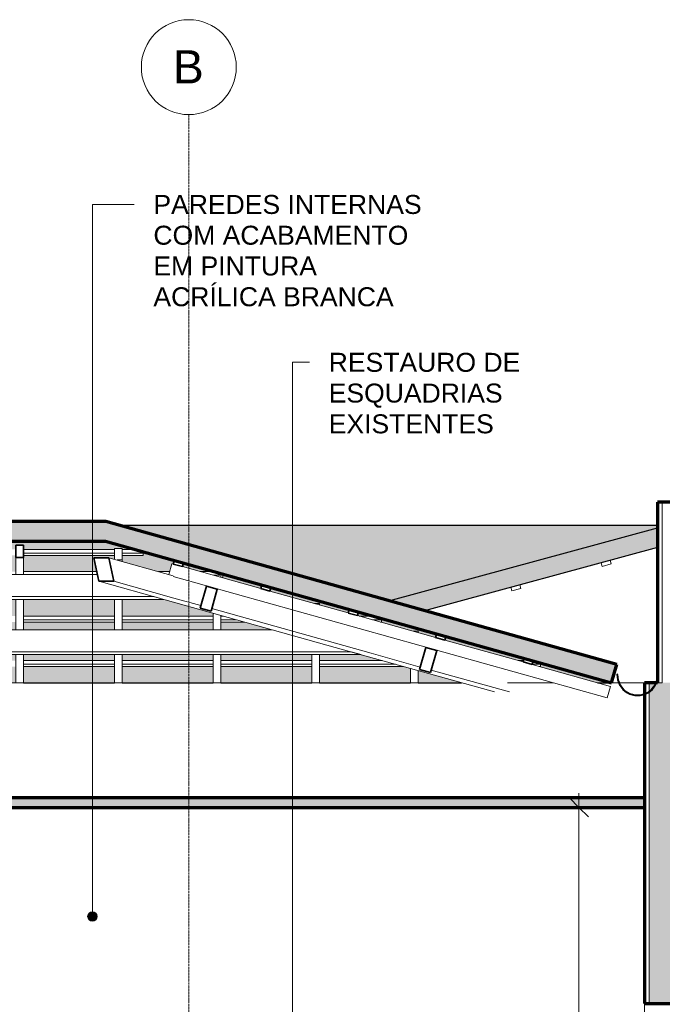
# Model space of a CAD drawing. Header units: millimetres. Extents: x -21497 to 35032, y -1993 to 8822.
# Tile 23 of 25: x 21203 to 24587, y 3635 to 8822. Entities that reach past the tile are written whole.
import ezdxf

# ---------------------------------------------------------------- set-up
doc = ezdxf.new("R2010")
doc.units = ezdxf.units.MM
doc.linetypes.add('_Traço - ponto', pattern=[16, 12, -2, 0, -2])
for name, color, linetype, lineweight in [('A-ANNO-DIMS', 211, 'Continuous', 9), ('A-ANNO-DIMS-50', 211, 'Continuous', 9), ('A-CLNG', 13, 'Continuous', 25), ('A-CLNG-PATT', 13, 'Continuous', 25), ('A-GLAZ-CWMG', 51, 'Continuous', 18), ('A-ROOF', 132, 'Continuous', 25), ('A-ROOF-MCUT', 132, 'Continuous', 70), ('A-ROOF-PATT', 132, 'Continuous', 25), ('A-WALL', 113, 'Continuous', 18), ('A-WALL-PATT', 111, 'Continuous', 70), ('G-ANNO-TEXT', 231, 'Continuous', 9), ('S-GRID', 1, 'Continuous', 9), ('S-GRID-IDEN', 1, 'Continuous', 9)]:
    doc.layers.add(name, color=color, linetype=linetype, lineweight=lineweight)
doc.styles.add('Arial_2', font='arial.ttf', dxfattribs={"height": 175})
doc.styles.add('Arial_3', font='arial.ttf', dxfattribs={"height": 100})
doc.dimstyles.new('Diagonal_-_2_0mm_Arial', dxfattribs={"dimscale": 304.8, "dimtxt": 102.02594, "dimasz": 0.328084, "dimexe": 0.246063, "dimexo": 0.0625, "dimgap": 0.024606, "dimtad": 1, "dimlfac": 0.001, "dimrnd": 0.01, "dimzin": 0, "dimdsep": 46, "dimtxsty": 'Arial_3', "dimblk1": 'OBLIQUE', "dimblk2": 'OBLIQUE', "dimsah": 1, "dimcen": 0.09, "dimdle": 0.246063, "dimadec": 0, "dimazin": 0, "dimtfac": 1, "dimtdec": 4, "dimtix": 1, "dimtmove": 0, "dimatfit": 3, "dimfxl": 0.492126, "dimfxlon": 1, "dimtvp": 1, "dimtolj": 1, "dimtzin": 0, "dimarcsym": 2})

# ---------------------------------------------------------------- blocks, each defined once
blk = doc.blocks.new('Rectangular Mullion - 6x12 cm-3933644-CORTE F - MANTER _ CONSTRUIR')
at = {"layer": 'A-GLAZ-CWMG', "lineweight": 35}
for p, q in [((-5816.2, 5838), (-5848.6, 5722.5)), ((-5758.4, 5821.9), (-5816.2, 5838)), ((-5790.8, 5706.3), (-5758.4, 5821.9)), ((-5848.6, 5722.5), (-5790.8, 5706.3))]:
    blk.add_line(p, q, dxfattribs=at)
blk = doc.blocks.new('Rectangular Mullion - 6x12 cm-3933961-CORTE F - MANTER _ CONSTRUIR')
at = {"layer": 'A-GLAZ-CWMG'}
for p, q in [((-9448.5, 5607.9), (-5468.8, 5607.9)), ((-5053, 5491.5), (-9448.5, 5491.5)), ((-9448.5, 5477), (-5001.1, 5477)), ((-5001.1, 5477), (-5053, 5491.5))]:
    blk.add_line(p, q, dxfattribs=at)
blk = doc.blocks.new('Rectangular Mullion - 2x5 cm-4253629-CORTE F - MANTER _ CONSTRUIR')
at = {"layer": 'A-GLAZ-CWMG', "lineweight": 35}
for p, q in [((-4142.6, 5457.7), (-4148, 5438.5)), ((-4094.5, 5444.2), (-4142.6, 5457.7)), ((-4148, 5438.5), (-4099.9, 5425)), ((-4099.9, 5425), (-4094.5, 5444.2))]:
    blk.add_line(p, q, dxfattribs=at)
blk = doc.blocks.new('Rectangular Mullion - 2x5 cm-4253630-CORTE F - MANTER _ CONSTRUIR')
at = {"layer": 'A-GLAZ-CWMG'}
for p, q in [((-6779.1, 5445.9), (-6299.6, 5445.9)), ((-6299.6, 5426.5), (-6779.1, 5426.5)), ((-6779.1, 5414.3), (-6299.6, 5414.3)), ((-6259.6, 5445.9), (-5780.1, 5445.9)), ((-5780.1, 5426.5), (-6259.6, 5426.5)), ((-6259.6, 5414.3), (-5780.1, 5414.3)), ((-5740.1, 5445.9), (-5260.6, 5445.9)), ((-5260.6, 5426.5), (-5740.1, 5426.5)), ((-5740.1, 5414.3), (-5260.6, 5414.3)), ((-5220.6, 5445.9), (-4890, 5445.9)), ((-4820.7, 5426.5), (-5220.6, 5426.5)), ((-5220.6, 5414.3), (-4777.4, 5414.3)), ((-4174.4, 5445.9), (-4146, 5445.9)), ((-4057, 5426.5), (-4099.5, 5426.5)), ((-4061.8, 5414.3), (-4057, 5414.3)), ((-4057, 5433.7), (-4057, 5426.5)), ((-4057, 5426.5), (-4057, 5414.3))]:
    blk.add_line(p, q, dxfattribs=at)
blk = doc.blocks.new('Rectangular Mullion - 2x5 cm-4253661-CORTE F - MANTER _ CONSTRUIR')
at = {"layer": 'A-GLAZ-CWMG', "lineweight": 35}
for p, q in [((-4603.2, 5586.7), (-4608.6, 5567.4)), ((-4608.6, 5567.4), (-4560.4, 5553.9)), ((-4555, 5573.2), (-4603.2, 5586.7)), ((-4560.4, 5553.9), (-4555, 5573.2))]:
    blk.add_line(p, q, dxfattribs=at)
blk = doc.blocks.new('Rectangular Mullion - 2x5 cm-4253662-CORTE F - MANTER _ CONSTRUIR')
at = {"layer": 'A-GLAZ-CWMG', "lineweight": 35}
for p, q in [((-5063.7, 5715.6), (-5069.1, 5696.3)), ((-5015.5, 5702.1), (-5063.7, 5715.6)), ((-5069.1, 5696.3), (-5020.9, 5682.9)), ((-5020.9, 5682.9), (-5015.5, 5702.1))]:
    blk.add_line(p, q, dxfattribs=at)
blk = doc.blocks.new('Rectangular Mullion - 2x5 cm-4253663-CORTE F - MANTER _ CONSTRUIR')
at = {"layer": 'A-GLAZ-CWMG', "lineweight": 35}
for p, q in [((-5524.2, 5844.6), (-5529.6, 5825.3)), ((-5529.6, 5825.3), (-5481.5, 5811.8)), ((-5476.1, 5831.1), (-5524.2, 5844.6)), ((-5481.5, 5811.8), (-5476.1, 5831.1))]:
    blk.add_line(p, q, dxfattribs=at)
blk = doc.blocks.new('Rectangular Mullion - 2x5 cm-3922725-CORTE F - MANTER _ CONSTRUIR')
at = {"layer": 'A-GLAZ-CWMG', "lineweight": 35}
for p, q in [((-5984.7, 5973.5), (-5990.1, 5954.2)), ((-5936.6, 5960), (-5984.7, 5973.5)), ((-5990.1, 5954.2), (-5942, 5940.8)), ((-5942, 5940.8), (-5936.6, 5960))]:
    blk.add_line(p, q, dxfattribs=at)
blk = doc.blocks.new('Rectangular Mullion - 2x5 cm-4253668-CORTE F - MANTER _ CONSTRUIR')
at = {"layer": 'A-GLAZ-CWMG'}
for p, q in [((-6779.1, 5680.1), (-6299.6, 5680.1)), ((-6299.6, 5660.7), (-6779.1, 5660.7)), ((-6259.6, 5680.1), (-5780.1, 5680.1)), ((-5780.1, 5660.7), (-6259.6, 5660.7)), ((-5740.1, 5680.1), (-5726.4, 5680.1)), ((-5657.1, 5660.7), (-5740.1, 5660.7)), ((-5010.9, 5680.1), (-4936.8, 5680.1)), ((-4893.5, 5660.7), (-4941.6, 5660.7)), ((-4893.5, 5667.9), (-4893.5, 5660.7)), ((-4893.5, 5660.7), (-4893.5, 5648.5)), ((-6779.1, 5648.5), (-6299.6, 5648.5)), ((-6259.6, 5648.5), (-5780.1, 5648.5)), ((-5740.1, 5648.5), (-5613.8, 5648.5)), ((-4898.3, 5648.5), (-4893.5, 5648.5))]:
    blk.add_line(p, q, dxfattribs=at)
blk = doc.blocks.new('Rectangular Mullion - 2x5 cm-4253670-CORTE F - MANTER _ CONSTRUIR')
at = {"layer": 'A-GLAZ-CWMG'}
for p, q in [((-6779.1, 5914.3), (-6393.3, 5914.3)), ((-6067.7, 5914.3), (-6008.9, 5914.3)), ((-5847.3, 5914.3), (-5773.2, 5914.3)), ((-5729.9, 5894.9), (-5778, 5894.9)), ((-5734.7, 5882.7), (-5729.9, 5882.7)), ((-5729.9, 5902.1), (-5729.9, 5894.9)), ((-5729.9, 5894.9), (-5729.9, 5882.7))]:
    blk.add_line(p, q, dxfattribs=at)
blk = doc.blocks.new('Rectangular Mullion - 2x5 cm-4253671-CORTE F - MANTER _ CONSTRUIR')
at = {"layer": 'A-GLAZ-CWMG'}
for p, q in [((-6779.1, 6031.4), (-6299.6, 6031.4)), ((-6259.6, 6031.4), (-6191.4, 6031.4)), ((-6148.1, 6019.2), (-6148.1, 6012)), ((-6299.6, 6012), (-6779.1, 6012)), ((-6779.1, 5999.8), (-6299.6, 5999.8)), ((-6148.1, 6012), (-6259.6, 6012)), ((-6259.6, 5999.8), (-6148.1, 5999.8)), ((-6148.1, 6012), (-6148.1, 5999.8))]:
    blk.add_line(p, q, dxfattribs=at)
blk = doc.blocks.new('Rectangular Mullion - 2x5 cm-3922827-CORTE F - MANTER _ CONSTRUIR')
at = {"layer": 'A-GLAZ-CWMG'}
for p, q in [((-4164.5, 5845.2), (-4212.7, 5832.1)), ((-4212.7, 5832.1), (-4207.5, 5812.8)), ((-4207.5, 5812.8), (-4159.2, 5825.9)), ((-4159.2, 5825.9), (-4164.5, 5845.2))]:
    blk.add_line(p, q, dxfattribs=at)
blk = doc.blocks.new('Rectangular Mullion - 2x5 cm-4253696-CORTE F - MANTER _ CONSTRUIR')
at = {"layer": 'A-GLAZ-CWMG'}
for p, q in [((-3689, 5974.3), (-3737.2, 5961.2)), ((-3683.7, 5955), (-3689, 5974.3)), ((-3737.2, 5961.2), (-3732, 5941.9)), ((-3732, 5941.9), (-3683.7, 5955))]:
    blk.add_line(p, q, dxfattribs=at)
blk = doc.blocks.new('Rectangular Mullion - 6x12 cm-3933962-CORTE F - MANTER _ CONSTRUIR')
at = {"layer": 'A-GLAZ-CWMG'}
for p, q in [((-14592.2, 5899), (-6390.1, 5899)), ((-6092.5, 5782.6), (-9448.5, 5782.6)), ((-9448.5, 5768), (-6040.5, 5768)), ((-6040.5, 5768), (-6092.5, 5782.6))]:
    blk.add_line(p, q, dxfattribs=at)
blk = doc.blocks.new('Rectangular Mullion - 6x12 cm 2-3932870-CORTE F - MANTER _ CONSTRUIR')
at = {"layer": 'A-GLAZ-CWMG'}
for p, q in [((-6032.5, 5765.8), (-4993, 5474.7)), ((-5844.9, 5735.5), (-5987.1, 5775.3)), ((-4947.7, 5484.2), (-5787.2, 5719.3))]:
    blk.add_line(p, q, dxfattribs=at)
blk = doc.blocks.new('Rectangular Mullion - 6x12 cm 2-V15-CORTE F - MANTER _ CONSTRUIR')
at = {"layer": 'A-GLAZ-CWMG', "lineweight": 35}
for p, q in [((-6329.3, 5987.5), (-6408.7, 5987.5)), ((-6408.7, 5987.5), (-6382.7, 5863.8)), ((-6303.4, 5863.8), (-6329.3, 5987.5)), ((-6382.7, 5863.8), (-6303.4, 5863.8))]:
    blk.add_line(p, q, dxfattribs=at)
at = {"layer": 'A-GLAZ-CWMG'}
for p, q in [((-6329.3, 5987.5), (-5991.2, 5892.9)), ((-6382.7, 5863.8), (-6032.5, 5765.8)), ((-5987.1, 5775.3), (-6303.4, 5863.8))]:
    blk.add_line(p, q, dxfattribs=at)
blk = doc.blocks.new('Rectangular Mullion - 4x6_3-3931047-CORTE F - MANTER _ CONSTRUIR')
at = {"layer": 'A-GLAZ-CWMG'}
for p, q in [((-6013.2, 5899), (-5997.2, 5956.2)), ((-5997.2, 5956.2), (-5990.1, 5954.3)), ((-5942, 5940.8), (-5529.6, 5825.3)), ((-3704.5, 5248.9), (-5990.4, 5888.9)), ((-5481.5, 5811.8), (-5069.1, 5696.4)), ((-5020.9, 5682.9), (-4608.6, 5567.4)), ((-4560.4, 5553.9), (-4148, 5438.5)), ((-4099.9, 5425), (-3687.5, 5309.5)), ((-3687.5, 5309.5), (-3704.5, 5248.9))]:
    blk.add_line(p, q, dxfattribs=at)
blk = doc.blocks.new('Rectangular Mullion - 4x6_3-3925275-CORTE F - MANTER _ CONSTRUIR')
at = {"layer": 'A-GLAZ-CWMG'}
for p, q in [((-4721.1, 5600.3), (-4726, 5600.3)), ((-4701.1, 5600.3), (-4721.1, 5600.3)), ((-4701.1, 5593.3), (-4701.1, 5600.3)), ((-4741.1, 5328.7), (-4741.1, 5404.2)), ((-4701.1, 5328.7), (-4701.1, 5393))]:
    blk.add_line(p, q, dxfattribs=at)
blk = doc.blocks.new('Rectangular Mullion - 4x6_3-3931048-CORTE F - MANTER _ CONSTRUIR')
at = {"layer": 'A-GLAZ-CWMG'}
for p, q in [((-5240.6, 5745.8), (-5245.5, 5745.8)), ((-5220.6, 5745.8), (-5240.6, 5745.8)), ((-5220.6, 5738.8), (-5220.6, 5745.8)), ((-5260.6, 5328.7), (-5260.6, 5477)), ((-5220.6, 5328.7), (-5220.6, 5477))]:
    blk.add_line(p, q, dxfattribs=at)
blk = doc.blocks.new('Rectangular Mullion - 4x6_3-3931049-CORTE F - MANTER _ CONSTRUIR')
at = {"layer": 'A-GLAZ-CWMG'}
for p, q in [((-5740.1, 5884.2), (-5740.1, 5891.2)), ((-5780.1, 5607.9), (-5780.1, 5695.1)), ((-5740.1, 5607.9), (-5740.1, 5683.9)), ((-5780.1, 5328.7), (-5780.1, 5477)), ((-5740.1, 5328.7), (-5740.1, 5477))]:
    blk.add_line(p, q, dxfattribs=at)
blk = doc.blocks.new('Rectangular Mullion - 4x6_3-3931050-CORTE F - MANTER _ CONSTRUIR')
at = {"layer": 'A-GLAZ-CWMG'}
for p, q in [((-6279.6, 6036.7), (-6299.6, 6036.7)), ((-6299.6, 6036.7), (-6299.6, 5979.2)), ((-6259.6, 6036.7), (-6279.6, 6036.7)), ((-6259.6, 5975.6), (-6259.6, 6036.7)), ((-6286.6, 5975.6), (-6259.6, 5975.6)), ((-6259.6, 5968), (-6259.6, 5975.6)), ((-6299.6, 5607.9), (-6299.6, 5767.5)), ((-6259.6, 5607.9), (-6259.6, 5767.5)), ((-6299.6, 5328.7), (-6299.6, 5477)), ((-6259.6, 5328.7), (-6259.6, 5477))]:
    blk.add_line(p, q, dxfattribs=at)
blk = doc.blocks.new('Rectangular Mullion - 4x6_3-3931051-CORTE F - MANTER _ CONSTRUIR')
at = {"layer": 'A-GLAZ-CWMG', "lineweight": 35}
for p, q in [((-6799.1, 6054.5), (-6819.1, 6054.5)), ((-6819.1, 6054.5), (-6819.1, 5989.6)), ((-6779.1, 6054.5), (-6799.1, 6054.5)), ((-6779.1, 5989.6), (-6779.1, 6054.5)), ((-6819.1, 5989.6), (-6779.1, 5989.6))]:
    blk.add_line(p, q, dxfattribs=at)
at = {"layer": 'A-GLAZ-CWMG'}
for p, q in [((-6819.1, 5899), (-6819.1, 5989.6)), ((-6779.1, 5899), (-6779.1, 5989.6)), ((-6819.1, 5607.9), (-6819.1, 5767.5)), ((-6779.1, 5607.9), (-6779.1, 5767.5)), ((-6819.1, 5328.7), (-6819.1, 5477)), ((-6779.1, 5328.7), (-6779.1, 5477))]:
    blk.add_line(p, q, dxfattribs=at)
blk = doc.blocks.new('Rectangular Mullion - 6x12 cm-3933675-CORTE F - MANTER _ CONSTRUIR')
at = {"layer": 'A-GLAZ-CWMG', "lineweight": 35}
for p, q in [((-4660.7, 5514.5), (-4693, 5398.9)), ((-4602.9, 5498.3), (-4660.7, 5514.5)), ((-4635.2, 5382.8), (-4602.9, 5498.3)), ((-4693, 5398.9), (-4635.2, 5382.8))]:
    blk.add_line(p, q, dxfattribs=at)
blk = doc.blocks.new('Rectangular Mullion - 6x12 cm 2-3933977-CORTE F - MANTER _ CONSTRUIR')
at = {"layer": 'A-GLAZ-CWMG'}
for p, q in [((-4993, 5474.7), (-4299.1, 5280.4)), ((-4689.4, 5411.9), (-4947.7, 5484.2)), ((-4219.7, 5280.4), (-4631.6, 5395.7))]:
    blk.add_line(p, q, dxfattribs=at)
blk = doc.blocks.new('Grid - Head Grid-11506-CORTE F - MANTER _ CONSTRUIR')
at = {"layer": 'S-GRID-IDEN'}
blk.add_circle((-673.5, 8571.9), 250, dxfattribs=at)
blk = doc.blocks.new('DIMBLOCK4-CORTE F - MANTER _ CONSTRUIR')
at = {"layer": 'A-ANNO-DIMS-50', "lineweight": 18}
for p, q in [((24148.2, 4671.9), (24098.2, 4721.9)), ((24148.2, 4671.9), (24198.2, 4621.9)), ((24148.2, 1030), (24098.2, 1080)), ((24148.2, 1030), (24198.2, 980))]:
    blk.add_line(p, q, dxfattribs=at)
at = {"layer": 'A-ANNO-DIMS-50'}
for p, q in [((24148.2, 4746.9), (24148.2, 955)), ((24298.2, 4671.9), (24073.2, 4671.9)), ((24148.2, 4671.9), (24298.2, 4671.9)), ((24298.2, 1030), (24073.2, 1030)), ((24148.2, 1030), (24298.2, 1030))]:
    blk.add_line(p, q, dxfattribs=at)
at = {"layer": 'A-ANNO-DIMS-50', "color": 0, "insert": (24006.1, 2715.3), "char_height": 100, "width": 325.653, "attachment_point": 1, "rotation": 90, "line_spacing_factor": 0.941778, "style": 'Arial_3'}
blk.add_mtext('3,64', dxfattribs=at)
blk = doc.blocks.new('_Oblique')
at = {"color": 0, "linetype": 'ByBlock', "lineweight": -2}
blk.add_line((-0.5, -0.5), (0.5, 0.5), dxfattribs=at)

msp = doc.modelspace()

# ---------------------------------------------------------------- hatches: boundary and pattern name
at = {"layer": 'A-CLNG-PATT', "lineweight": 18}
msp.add_hatch(color=171, dxfattribs=at).paths.add_polyline_path([(18583.874, 4671.934), (24493.874, 4671.934), (24493.874, 4721.934), (18583.874, 4721.934), (18583.874, 4687.267)], flags=0)
at = {"layer": 'A-ROOF'}
h = msp.add_hatch(color=151, dxfattribs=at)
h.paths.add_polyline_path([(23146.846, 5761.166), (24562.345, 6145.611), (24562.345, 6157.751), (21730.47, 6157.751), (23146.725, 5761.2)], flags=0)
h.paths.add_polyline_path([(12941.3, 6178.221), (12941.3, 6178.366), (12891.04, 6189.125)], flags=0)
h = msp.add_hatch(color=151, dxfattribs=at)
h.paths.add_polyline_path([(27542.561, 5329.986), (27568.748, 5426.496), (24832.345, 6168.985), (24832.345, 6065.369), (27152.273, 5435.885)], flags=0)
h.paths.add_polyline_path([(23334.735, 5708.557), (24562.345, 6041.848), (24562.345, 6145.468), (23146.846, 5761.166), (23234.823, 5736.532)], flags=0)
at = {"layer": 'A-ROOF-PATT', "lineweight": 18}
msp.add_hatch(color=171, dxfattribs=at).paths.add_polyline_path([(9396.725, 5328.7), (12891.04, 6086.799), (12944.763, 6075.143), (21654.619, 6075.143), (24320.256, 5328.765), (24347.219, 5425.061), (21657.364, 6178.221), (12941.3, 6178.221), (12891.04, 6189.125), (9369.9, 5425.206), (9390.837, 5328.7)], flags=0)
at = {"layer": 'A-ROOF-PATT'}
h = msp.add_hatch(color=151, dxfattribs=at)
h.paths.add_polyline_path([(23475.686, 5328.765), (23530.593, 5328.765), (23301.266, 5392.976), (23301.266, 5328.765), (23399.483, 5328.765)], flags=0)
h.paths.add_polyline_path([(20703.793, 5328.765), (21183.288, 5328.765), (21183.288, 5414.337), (20703.793, 5414.337)], flags=0)
h.paths.add_polyline_path([(23009.342, 5328.765), (23261.266, 5328.765), (23261.266, 5404.176), (23224.978, 5414.337), (22781.772, 5414.337), (22781.772, 5328.765)], flags=0)
h.paths.add_polyline_path([(22741.772, 5328.765), (22741.772, 5414.337), (22262.277, 5414.337), (22262.277, 5328.765), (22740.368, 5328.765)], flags=0)
h.paths.add_polyline_path([(21223.288, 5328.765), (21702.782, 5328.765), (21702.782, 5414.337), (21223.288, 5414.337)], flags=0)
h.paths.add_polyline_path([(20663.793, 5328.765), (20663.793, 5414.337), (20184.299, 5414.337), (20184.299, 5328.765), (20534.416, 5328.765)], flags=0)
h.paths.add_polyline_path([(24320.256, 5328.765), (23945.345, 5433.74), (23945.345, 5414.337), (23940.536, 5414.337), (24246.151, 5328.765), (24320.25, 5328.765)], flags=0)
h.paths.add_polyline_path([(22005.051, 5328.765), (22222.277, 5328.765), (22222.277, 5414.337), (21742.782, 5414.337), (21742.782, 5328.765), (21821.222, 5328.765)], flags=0)
h.paths.add_polyline_path([(20144.299, 5328.765), (20144.299, 5414.337), (19664.804, 5414.337), (19664.804, 5328.765), (19799.098, 5328.765)], flags=0)
h.paths.add_polyline_path([(17960.805, 5328.765), (18066.32, 5328.765), (18066.32, 5414.337), (17586.826, 5414.337), (17586.826, 5328.765), (17593.146, 5328.765)], flags=0)
h.paths.add_polyline_path([(18106.32, 5328.765), (18483.874, 5328.765), (18483.874, 5414.337), (18106.32, 5414.337)], flags=0)
h.paths.add_polyline_path([(16507.836, 5328.765), (16507.836, 5414.337), (16028.342, 5414.337), (16028.342, 5406.154), (16385.055, 5328.765), (16490.17, 5328.765)], flags=0)
h.paths.add_polyline_path([(16582.084, 5328.765), (17027.331, 5328.765), (17027.331, 5414.337), (16547.836, 5414.337), (16547.836, 5328.765)], flags=0)
h.paths.add_polyline_path([(18553.874, 5328.765), (18585.815, 5328.765), (18585.815, 5414.337), (18553.874, 5414.337)], flags=0)
h.paths.add_polyline_path([(19624.804, 5328.765), (19624.804, 5414.337), (19145.309, 5414.337), (19145.309, 5328.765), (19431.44, 5328.765)], flags=0)
h.paths.add_polyline_path([(18696.122, 5328.765), (19105.309, 5328.765), (19105.309, 5414.337), (18625.815, 5414.337), (18625.815, 5328.765)], flags=0)
h.paths.add_polyline_path([(17067.331, 5328.765), (17546.826, 5328.765), (17546.826, 5414.337), (17067.331, 5414.337), (17067.331, 5362.394)], flags=0)
h.paths.add_polyline_path([(15901.192, 5433.74), (15901.192, 5445.867), (15988.342, 5445.867), (15988.342, 5476.967), (15856.62, 5476.967), (15856.62, 5443.41)], flags=0)
h.paths.add_polyline_path([(23054.694, 5445.867), (23112.373, 5445.867), (23001.3, 5476.967), (22781.772, 5476.967), (22781.772, 5445.867), (23009.342, 5445.867)], flags=0)
h.paths.add_polyline_path([(22740.368, 5445.867), (22741.772, 5445.867), (22741.772, 5476.967), (22262.277, 5476.967), (22262.277, 5445.867), (22450.156, 5445.867)], flags=0)
h.paths.add_polyline_path([(16122.511, 5445.867), (16507.836, 5445.867), (16507.836, 5476.967), (16028.342, 5476.967), (16028.342, 5445.867)], flags=0)
h.paths.add_polyline_path([(19063.781, 5445.867), (19105.309, 5445.867), (19105.309, 5476.967), (18625.815, 5476.967), (18625.815, 5445.867), (18696.122, 5445.867)], flags=0)
h.paths.add_polyline_path([(21821.222, 5445.867), (22222.277, 5445.867), (22222.277, 5476.967), (21742.782, 5476.967), (21742.782, 5445.867)], flags=0)
h.paths.add_polyline_path([(21702.782, 5445.867), (21702.782, 5476.967), (21223.288, 5476.967), (21223.288, 5445.867), (21637.392, 5445.867)], flags=0)
h.paths.add_polyline_path([(18328.463, 5445.867), (18483.874, 5445.867), (18483.874, 5476.967), (18106.32, 5476.967), (18106.32, 5445.867)], flags=0)
h.paths.add_polyline_path([(19145.309, 5445.867), (19624.804, 5445.867), (19624.804, 5476.967), (19145.309, 5476.967)], flags=0)
h.paths.add_polyline_path([(16547.836, 5445.867), (17027.331, 5445.867), (17027.331, 5476.967), (16547.836, 5476.967)], flags=0)
h.paths.add_polyline_path([(21183.288, 5445.867), (21183.288, 5476.967), (20703.793, 5476.967), (20703.793, 5445.867), (20902.075, 5445.867)], flags=0)
h.paths.add_polyline_path([(20663.793, 5445.867), (20663.793, 5476.967), (20184.299, 5476.967), (20184.299, 5445.867), (20534.416, 5445.867)], flags=0)
h.paths.add_polyline_path([(23827.93, 5445.867), (23856.412, 5445.867), (23859.729, 5457.712), (23447.351, 5573.178), (23442.029, 5553.919), (23690.872, 5484.243)], flags=0)
h.paths.add_polyline_path([(18066.32, 5445.867), (18066.32, 5476.967), (17586.826, 5476.967), (17586.826, 5445.867), (17960.805, 5445.867)], flags=0)
h.paths.add_polyline_path([(20144.299, 5445.867), (20144.299, 5476.967), (19664.804, 5476.967), (19664.804, 5445.867), (19799.098, 5445.867)], flags=0)
h.paths.add_polyline_path([(17067.331, 5445.867), (17546.826, 5445.867), (17546.826, 5476.967), (17067.331, 5476.967)], flags=0)
h.paths.add_polyline_path([(18553.874, 5445.867), (18585.815, 5445.867), (18585.815, 5476.967), (18553.874, 5476.967)], flags=0)
h.paths.add_polyline_path([(15786.62, 5458.596), (15786.62, 5476.967), (15701.945, 5476.967), (15785.831, 5458.768)], flags=0)
h.paths.add_polyline_path([(23393.815, 5567.419), (23399.203, 5586.66), (23108.904, 5667.943), (23108.904, 5648.541), (23104.095, 5648.541), (23276.386, 5600.299), (23301.266, 5600.299), (23301.266, 5593.333), (23393.81, 5567.42)], flags=0)
h.paths.add_polyline_path([(19624.804, 5607.936), (19624.804, 5648.541), (19145.309, 5648.541), (19145.309, 5607.936), (19431.44, 5607.936)], flags=0)
h.paths.add_polyline_path([(19664.804, 5607.936), (20144.299, 5607.936), (20144.299, 5648.541), (19664.804, 5648.541)], flags=0)
h.paths.add_polyline_path([(16547.836, 5607.936), (17027.331, 5607.936), (17027.331, 5648.541), (16547.836, 5648.541)], flags=0)
h.paths.add_polyline_path([(22015.255, 5607.936), (22222.277, 5607.936), (22222.277, 5648.541), (21742.782, 5648.541), (21742.782, 5607.936), (22005.051, 5607.936)], flags=0)
h.paths.add_polyline_path([(16507.836, 5607.936), (16507.836, 5648.541), (16028.342, 5648.541), (16028.342, 5607.936), (16490.17, 5607.936)], flags=0)
h.paths.add_polyline_path([(21183.288, 5607.936), (21183.288, 5648.541), (20703.793, 5648.541), (20703.793, 5607.936), (20902.075, 5607.936)], flags=0)
h.paths.add_polyline_path([(17960.805, 5607.936), (18066.32, 5607.936), (18066.32, 5648.541), (17586.826, 5648.541), (17586.826, 5607.936), (17593.146, 5607.936)], flags=0)
h.paths.add_polyline_path([(15988.342, 5607.936), (15988.342, 5648.541), (15856.62, 5648.541), (15856.62, 5607.936)], flags=0)
h.paths.add_polyline_path([(22262.277, 5607.936), (22533.553, 5607.936), (22388.537, 5648.541), (22262.277, 5648.541)], flags=0)
h.paths.add_polyline_path([(15786.62, 5607.936), (15786.62, 5648.541), (15508.847, 5648.541), (15508.847, 5607.936), (15754.852, 5607.936)], flags=0)
h.paths.add_polyline_path([(20534.416, 5607.936), (20663.793, 5607.936), (20663.793, 5648.541), (20184.299, 5648.541), (20184.299, 5607.936)], flags=0)
h.paths.add_polyline_path([(21223.288, 5607.936), (21702.782, 5607.936), (21702.782, 5648.541), (21223.288, 5648.541)], flags=0)
h.paths.add_polyline_path([(17225.487, 5607.936), (17546.826, 5607.936), (17546.826, 5648.541), (17067.331, 5648.541), (17067.331, 5607.936)], flags=0)
h.paths.add_polyline_path([(15098.266, 5607.936), (15468.847, 5607.936), (15468.847, 5648.541), (14989.353, 5648.541), (14989.353, 5631.565)], flags=0)
h.paths.add_polyline_path([(18625.815, 5607.936), (19105.309, 5607.936), (19105.309, 5648.541), (18625.815, 5648.541)], flags=0)
h.paths.add_polyline_path([(18106.32, 5607.936), (18483.874, 5607.936), (18483.874, 5648.541), (18106.32, 5648.541)], flags=0)
h.paths.add_polyline_path([(18585.815, 5607.936), (18585.815, 5648.541), (18553.874, 5648.541), (18553.874, 5607.936)], flags=0)
h.paths.add_polyline_path([(14949.353, 5640.243), (14949.353, 5648.541), (14911.108, 5648.541)], flags=0)
h.paths.add_polyline_path([(14821.674, 5667.943), (14821.674, 5680.07), (14949.353, 5680.07), (14949.353, 5768.01), (14469.858, 5767.47), (14469.858, 5744.271), (14751.71, 5683.122)], flags=0)
h.paths.add_polyline_path([(20902.075, 5680.07), (21183.288, 5680.07), (21183.288, 5768.01), (20703.793, 5767.47), (20703.793, 5680.07)], flags=0)
h.paths.add_polyline_path([(21269.733, 5680.07), (21702.782, 5680.07), (21702.782, 5768.01), (21223.288, 5767.47), (21223.288, 5680.07)], flags=0)
h.paths.add_polyline_path([(20663.793, 5680.07), (20663.793, 5768.01), (20184.299, 5767.47), (20184.299, 5680.07), (20534.416, 5680.07)], flags=0)
h.paths.add_polyline_path([(17960.805, 5680.07), (18066.32, 5680.07), (18066.32, 5768.01), (17586.826, 5767.47), (17586.826, 5680.07), (17593.146, 5680.07)], flags=0)
h.paths.add_polyline_path([(21742.782, 5680.07), (22222.277, 5680.07), (22222.277, 5695.093), (21961.862, 5768.01), (21742.782, 5767.47), (21742.782, 5765.758)], flags=0)
h.paths.add_polyline_path([(18106.32, 5680.07), (18483.874, 5680.07), (18483.874, 5768.01), (18106.32, 5767.47)], flags=0)
h.paths.add_polyline_path([(23054.694, 5680.07), (23065.594, 5680.07), (22986.824, 5702.126), (22981.503, 5682.866), (22991.489, 5680.07)], flags=0)
h.paths.add_polyline_path([(20144.299, 5680.07), (20144.299, 5768.01), (19664.804, 5767.47), (19664.804, 5680.07), (19799.098, 5680.07)], flags=0)
h.paths.add_polyline_path([(19063.781, 5680.07), (19105.309, 5680.07), (19105.309, 5768.01), (18625.815, 5767.47), (18625.815, 5680.07), (18696.122, 5680.07)], flags=0)
h.paths.add_polyline_path([(16122.511, 5680.07), (16507.836, 5680.07), (16507.836, 5768.01), (16028.342, 5767.47), (16028.342, 5680.07)], flags=0)
h.paths.add_polyline_path([(22275.931, 5680.07), (22262.277, 5683.893), (22262.277, 5680.07)], flags=0)
h.paths.add_polyline_path([(17546.826, 5680.07), (17546.826, 5768.01), (17067.331, 5767.47), (17067.331, 5680.07), (17225.487, 5680.07)], flags=0)
h.paths.add_polyline_path([(19624.804, 5680.07), (19624.804, 5768.01), (19145.309, 5767.47), (19145.309, 5680.07), (19431.44, 5680.07)], flags=0)
h.paths.add_polyline_path([(16547.836, 5680.07), (17027.331, 5680.07), (17027.331, 5768.01), (16547.836, 5767.47)], flags=0)
h.paths.add_polyline_path([(15988.342, 5680.07), (15988.342, 5768.01), (15856.62, 5767.47), (15856.62, 5680.07)], flags=0)
h.paths.add_polyline_path([(18585.815, 5680.07), (18585.815, 5768.01), (18553.874, 5767.47), (18553.874, 5680.07)], flags=0)
h.paths.add_polyline_path([(15786.62, 5680.07), (15786.62, 5768.01), (15508.847, 5767.47), (15508.847, 5680.07), (15754.852, 5680.07)], flags=0)
h.paths.add_polyline_path([(14989.353, 5680.07), (15468.847, 5680.07), (15468.847, 5768.01), (14989.353, 5767.47), (14989.353, 5713.191)], flags=0)
h.paths.add_polyline_path([(22933.289, 5696.366), (22938.676, 5715.607), (22526.298, 5831.073), (22520.976, 5811.814), (22756.892, 5745.757), (22781.772, 5745.757), (22781.772, 5738.791), (22933.283, 5696.368)], flags=0)
h.paths.add_polyline_path([(14429.858, 5752.949), (14429.858, 5768.01), (14362.927, 5767.47)], flags=0)
h.paths.add_polyline_path([(22472.762, 5825.314), (22478.15, 5844.555), (22272.462, 5902.147), (22272.462, 5882.744), (22267.653, 5882.744), (22472.757, 5825.315)], flags=0)
h.paths.add_polyline_path([(13742.156, 5902.147), (13742.156, 5914.274), (13910.363, 5914.274), (13910.363, 5999.846), (13430.869, 5999.846), (13430.869, 5969.682), (13472.883, 5960.566)], flags=0)
h.paths.add_polyline_path([(18043.119, 5914.274), (18066.32, 5914.274), (18066.32, 5999.846), (17586.826, 5999.846), (17586.826, 5914.274)], flags=0)
h.paths.add_polyline_path([(18106.32, 5914.274), (18585.815, 5914.274), (18585.815, 5999.846), (18106.32, 5999.846), (18106.32, 5989.609)], flags=0)
h.paths.add_polyline_path([(18625.815, 5914.274), (19105.309, 5914.274), (19105.309, 5999.846), (18625.815, 5999.846), (18625.815, 5989.609)], flags=0)
h.paths.add_polyline_path([(14429.858, 5914.274), (14429.858, 5999.846), (13950.363, 5999.846), (13950.363, 5914.274), (14212.206, 5914.274)], flags=0)
h.paths.add_polyline_path([(14469.858, 5914.274), (14949.353, 5914.274), (14949.353, 5999.846), (14469.858, 5999.846), (14469.858, 5989.609)], flags=0)
h.paths.add_polyline_path([(20184.299, 5914.274), (20663.793, 5914.274), (20663.793, 5999.846), (20184.299, 5999.846), (20184.299, 5989.609)], flags=0)
h.paths.add_polyline_path([(14989.353, 5914.274), (15468.847, 5914.274), (15468.847, 5999.846), (14989.353, 5999.846), (14989.353, 5989.609)], flags=0)
h.paths.add_polyline_path([(17027.331, 5914.274), (17027.331, 5999.846), (16547.836, 5999.846), (16547.836, 5914.274), (17004.129, 5914.274)], flags=0)
h.paths.add_polyline_path([(20144.299, 5914.274), (20144.299, 5999.846), (19664.804, 5999.846), (19664.804, 5914.274), (20121.097, 5914.274)], flags=0)
h.paths.add_polyline_path([(15508.847, 5914.274), (15988.342, 5914.274), (15988.342, 5999.846), (15508.847, 5999.846), (15508.847, 5989.609)], flags=0)
h.paths.add_polyline_path([(19624.804, 5914.274), (19624.804, 5999.846), (19145.309, 5999.846), (19145.309, 5914.274), (19601.602, 5914.274)], flags=0)
h.paths.add_polyline_path([(16028.342, 5914.274), (16507.836, 5914.274), (16507.836, 5999.846), (16028.342, 5999.846), (16028.342, 5989.609)], flags=0)
h.paths.add_polyline_path([(17546.826, 5914.274), (17546.826, 5999.846), (17067.331, 5999.846), (17067.331, 5914.274), (17523.624, 5914.274)], flags=0)
h.paths.add_polyline_path([(22155.048, 5914.274), (22229.152, 5914.274), (22065.771, 5960.021), (22060.45, 5940.761), (22065.771, 5939.271)], flags=0)
h.paths.add_polyline_path([(20703.793, 5914.274), (21183.288, 5914.274), (21183.288, 5999.846), (20703.793, 5999.846), (20703.793, 5989.609)], flags=0)
h.paths.add_polyline_path([(21993.466, 5914.274), (22005.213, 5956.227), (22012.236, 5954.261), (22017.623, 5973.502), (21854.242, 6019.249), (21854.242, 5999.846), (21742.782, 5999.846), (21742.782, 5967.995), (21934.645, 5914.274), (21988.226, 5914.274)], flags=0)
h.paths.add_polyline_path([(21223.288, 5914.274), (21609.036, 5914.274), (21593.647, 5987.527), (21673.026, 5987.527), (21702.782, 5979.195), (21702.782, 5999.846), (21223.288, 5999.846), (21223.288, 5989.609)], flags=0)
h.paths.add_polyline_path([(13390.869, 5978.36), (13390.869, 5999.846), (13291.831, 5999.846), (13339.019, 5989.609)], flags=0)
h.paths.add_polyline_path([(13202.398, 6019.249), (13202.398, 6031.376), (13390.869, 6031.376), (13390.869, 6054.547), (13430.869, 6054.547), (13430.869, 6031.376), (13910.363, 6031.376), (13910.363, 6054.547), (13950.363, 6054.547), (13950.363, 6031.376), (14429.858, 6031.376), (14429.858, 6054.547), (14469.858, 6054.547), (14469.858, 6031.376), (14949.353, 6031.376), (14949.353, 6054.547), (14989.353, 6054.547), (14989.353, 6031.376), (15468.847, 6031.376), (15468.847, 6054.547), (15508.847, 6054.547), (15508.847, 6031.376), (15988.342, 6031.376), (15988.342, 6054.547), (16028.342, 6054.547), (16028.342, 6031.376), (16507.836, 6031.376), (16507.836, 6054.547), (16547.836, 6054.547), (16547.836, 6031.376), (17027.331, 6031.376), (17027.331, 6054.547), (17067.331, 6054.547), (17067.331, 6031.376), (17546.826, 6031.376), (17546.826, 6054.547), (17586.826, 6054.547), (17586.826, 6031.376), (18066.32, 6031.376), (18066.32, 6054.547), (18106.32, 6054.547), (18106.32, 6031.376), (18585.815, 6031.376), (18585.815, 6054.547), (18625.815, 6054.547), (18625.815, 6031.376), (19105.309, 6031.376), (19105.309, 6054.547), (19145.309, 6054.547), (19145.309, 6031.376), (19624.804, 6031.376), (19624.804, 6054.547), (19664.804, 6054.547), (19664.804, 6031.376), (20144.299, 6031.376), (20144.299, 6054.547), (20184.299, 6054.547), (20184.299, 6031.376), (20663.793, 6031.376), (20663.793, 6054.547), (20703.793, 6054.547), (20703.793, 6031.376), (21183.288, 6031.376), (21183.288, 6054.547), (21223.288, 6054.547), (21223.288, 6031.376), (21702.782, 6031.376), (21702.782, 6036.674), (21742.782, 6036.674), (21742.782, 6031.376), (21810.932, 6031.376), (21654.619, 6075.143), (12944.763, 6075.143), (13181.241, 6023.839)], flags=0)
at = {"layer": 'A-WALL-PATT'}
h = msp.add_hatch(color=256, dxfattribs=at)
h.paths.add_polyline_path([(24518.874, 0), (24818.874, 0), (24818.874, 1594), (24668.874, 1594), (24668.874, 1040), (24518.874, 1040), (24518.874, 366.458)], flags=0)
h.paths.add_polyline_path([(24718.874, 3580), (24818.874, 3580), (24818.874, 5328.7), (24518.874, 5328.7), (24518.874, 3640), (24718.874, 3640), (24718.874, 3607.065)], flags=0)
at = {"layer": 'G-ANNO-TEXT'}
h = msp.add_hatch(color=250, dxfattribs=at)
edge = h.paths.add_edge_path(flags=0)
edge.add_arc((21586.169, 4097.648), 25, 0, 360)

# ---------------------------------------------------------------- linework, layer by layer
at = {"layer": 'A-CLNG', "color": 7, "lineweight": 70}
for p, q in [((24493.874, 4721.934), (18583.874, 4721.934)), ((18583.874, 4671.934), (24493.874, 4671.934))]:
    msp.add_line(p, q, dxfattribs=at)
at = {"layer": 'A-ROOF', "color": 7, "lineweight": 70}
for p, q in [((21657.364, 6178.221), (12941.3, 6178.221)), ((24347.219, 5425.061), (21657.364, 6178.221)), ((12944.763, 6075.143), (21654.619, 6075.143)), ((21654.619, 6075.143), (24320.256, 5328.765)), ((24320.256, 5328.765), (24347.219, 5425.061))]:
    msp.add_line(p, q, dxfattribs=at)
at = {"layer": 'A-ROOF', "color": 5}
for p, q in [((24562.345, 6157.751), (21730.47, 6157.751)), ((23146.846, 5761.166), (24562.345, 6145.468)), ((24562.345, 6041.848), (23334.735, 5708.557)), ((21223.288, 5328.765), (21702.782, 5328.765)), ((21742.782, 5328.765), (22222.277, 5328.765)), ((22262.277, 5328.765), (22741.772, 5328.765)), ((22781.772, 5328.765), (23261.266, 5328.765)), ((23301.266, 5328.765), (23530.593, 5328.765)), ((24246.151, 5328.765), (24320.256, 5328.765))]:
    msp.add_line(p, q, dxfattribs=at)
at = {"layer": 'A-ROOF-MCUT', "lineweight": 25}
for centre, radius, start, end in [((24457.273, 5369.626), 108.661, 178.435532, 1.435532), ((24350.462, 5372.543), 1.811, 358.435532, 178.435532), ((24457.273, 5369.626), 105.039, 178.435532, 1.435532), ((24564.089, 5372.303), 1.811, 1.435532, 181.435532)]:
    msp.add_arc(centre, radius, start, end, dxfattribs=at)
at = {"layer": 'A-WALL', "lineweight": 70}
for p, q in [((24562.345, 6279.4), (24562.345, 5328.7)), ((24812.345, 6279.4), (24562.345, 6279.4)), ((24493.874, 5328.7), (24493.874, 3640)), ((24562.345, 5328.7), (24493.874, 5328.7)), ((24493.874, 3640), (24718.874, 3640))]:
    msp.add_line(p, q, dxfattribs=at)
at = {"layer": 'A-WALL'}
for p, q in [((24564.845, 6279.4), (24564.845, 5328.7)), ((24587.345, 6279.4), (24587.345, 5328.7)), ((23530.825, 5328.7), (18553.874, 5328.7)), ((24012.729, 5328.7), (23772.497, 5328.7)), ((24357.89, 5328.7), (24246.383, 5328.7)), ((24493.874, 5328.7), (24361.865, 5328.7)), ((24496.374, 5328.7), (24496.374, 3640)), ((24518.874, 5328.7), (24518.874, 3640)), ((24587.345, 5328.7), (24562.345, 5328.7)), ((24493.874, 1040), (24493.874, 3640))]:
    msp.add_line(p, q, dxfattribs=at)
at = {"layer": 'G-ANNO-TEXT', "color": 250}
for p, q in [((21586.169, 7848.544), (21805.719, 7848.544)), ((21586.169, 4097.648), (21586.169, 7848.544)), ((22639.524, 7016.95), (22729.014, 7016.95)), ((22639.524, 2842.688), (22639.524, 7016.95))]:
    msp.add_line(p, q, dxfattribs=at)
msp.add_circle((21586.169, 4097.648), 25, dxfattribs=at)
at = {"layer": 'S-GRID', "linetype": '_Traço - ponto'}
msp.add_line((22093.874, -1993.067), (22093.874, 8321.869), dxfattribs=at)

# ---------------------------------------------------------------- block references
at = {"layer": 'A-GLAZ-CWMG'}
for name in ['Rectangular Mullion - 2x5 cm-4253671-CORTE F - MANTER _ CONSTRUIR', 'Rectangular Mullion - 4x6_3-3931051-CORTE F - MANTER _ CONSTRUIR', 'Rectangular Mullion - 4x6_3-3931050-CORTE F - MANTER _ CONSTRUIR', 'Rectangular Mullion - 6x12 cm 2-V15-CORTE F - MANTER _ CONSTRUIR', 'Rectangular Mullion - 2x5 cm-3922725-CORTE F - MANTER _ CONSTRUIR', 'Rectangular Mullion - 2x5 cm-4253696-CORTE F - MANTER _ CONSTRUIR', 'Rectangular Mullion - 2x5 cm-4253670-CORTE F - MANTER _ CONSTRUIR', 'Rectangular Mullion - 4x6_3-3931047-CORTE F - MANTER _ CONSTRUIR', 'Rectangular Mullion - 6x12 cm-3933962-CORTE F - MANTER _ CONSTRUIR', 'Rectangular Mullion - 4x6_3-3931049-CORTE F - MANTER _ CONSTRUIR', 'Rectangular Mullion - 6x12 cm-3933644-CORTE F - MANTER _ CONSTRUIR', 'Rectangular Mullion - 2x5 cm-4253663-CORTE F - MANTER _ CONSTRUIR', 'Rectangular Mullion - 2x5 cm-3922827-CORTE F - MANTER _ CONSTRUIR', 'Rectangular Mullion - 6x12 cm 2-3932870-CORTE F - MANTER _ CONSTRUIR', 'Rectangular Mullion - 4x6_3-3931048-CORTE F - MANTER _ CONSTRUIR', 'Rectangular Mullion - 2x5 cm-4253662-CORTE F - MANTER _ CONSTRUIR', 'Rectangular Mullion - 2x5 cm-4253668-CORTE F - MANTER _ CONSTRUIR', 'Rectangular Mullion - 6x12 cm-3933961-CORTE F - MANTER _ CONSTRUIR', 'Rectangular Mullion - 4x6_3-3925275-CORTE F - MANTER _ CONSTRUIR', 'Rectangular Mullion - 2x5 cm-4253661-CORTE F - MANTER _ CONSTRUIR', 'Rectangular Mullion - 6x12 cm-3933675-CORTE F - MANTER _ CONSTRUIR', 'Rectangular Mullion - 6x12 cm 2-3933977-CORTE F - MANTER _ CONSTRUIR', 'Rectangular Mullion - 2x5 cm-4253629-CORTE F - MANTER _ CONSTRUIR', 'Rectangular Mullion - 2x5 cm-4253630-CORTE F - MANTER _ CONSTRUIR']:
    msp.add_blockref(name, (28002.366, 0), dxfattribs=at)
at = {"layer": 'S-GRID-IDEN'}
msp.add_blockref('Grid - Head Grid-11506-CORTE F - MANTER _ CONSTRUIR', (22767.366, 0), dxfattribs=at)

# ---------------------------------------------------------------- texts
at = {"layer": 'G-ANNO-TEXT', "color": 7, "char_height": 100, "attachment_point": 1, "style": 'Arial_3'}
for s, insert, width in [('PAREDES INTERNAS ', (21907.319, 7898.544), 1799.78844), ('COM ACABAMENTO ', (21907.319, 7736.487), 1699.5775), ('EM PINTURA ', (21907.319, 7574.43), 1110.33719), ('ACRÍLICA BRANCA', (21907.319, 7412.373), 1567.29906), ('RESTAURO DE ', (22830.614, 7066.95), 1294.72531), ('ESQUADRIAS ', (22830.614, 6904.892), 1182.48906), ('EXISTENTES', (22830.614, 6742.835), 1078.26969)]:
    msp.add_mtext(s, dxfattribs=dict(at, insert=insert, width=width))
at = {"layer": 'S-GRID-IDEN', "insert": (22009.563, 8661.24), "char_height": 175, "width": 200.42187, "attachment_point": 1, "style": 'Arial_2'}
msp.add_mtext('B', dxfattribs=at)

# ---------------------------------------------------------------- dimensions: what is measured, and where the dimension line sits
at = {"layer": 'A-ANNO-DIMS'}
dim = msp.add_linear_dim(base=(24148.179, 1030), p1=(24298.179, 4671.934), p2=(24298.179, 1030), angle=90, dimstyle='Diagonal_-_2_0mm_Arial', override={"dimpost": '<>', "dimfxl": 3641.933839}, dxfattribs=at)
dim.commit()
dim.dimension.update_dxf_attribs({"geometry": 'DIMBLOCK4-CORTE F - MANTER _ CONSTRUIR', "text_midpoint": (24089.587, 2850.967)})

doc.saveas('drawing.dxf')
